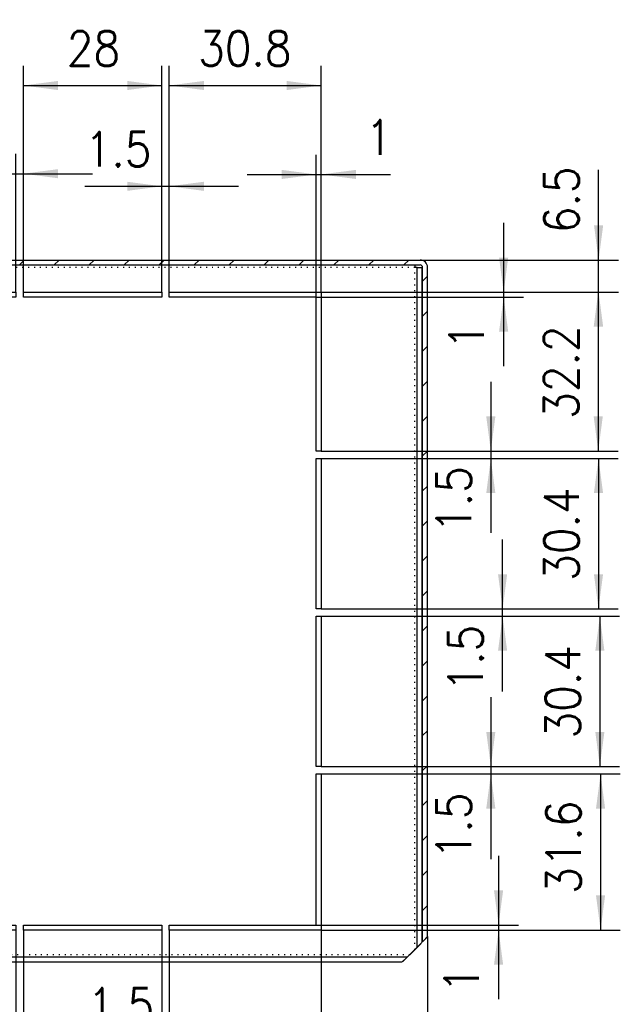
# Model space of a CAD drawing. Header units: inches. Extents: x -1375 to -186, y -85 to 756.
# Tile 12 of 20: x -572 to -511, y 14 to 114. Entities that reach past the tile are written whole.
import ezdxf

# ---------------------------------------------------------------- set-up
doc = ezdxf.new("R2010")
doc.units = ezdxf.units.IN
doc.linetypes.add('DOTTED', pattern=[1, 0, -1])
doc.layers.add('1', color=7, linetype='Continuous')
doc.styles.add('CONVERTER_11', font='txt.shx', dxfattribs={"width": 0.9})
doc.dimstyles.new('ME10_DIM_192', dxfattribs={"dimtxt": 7, "dimasz": 7, "dimexe": 4, "dimexo": 0, "dimgap": 4, "dimtad": 1, "dimdec": 1, "dimdsep": 46, "dimtxsty": 'CONVERTER_11', "dimsah": 1, "dimcen": 0.09, "dimclrd": 2, "dimclre": 2, "dimclrt": 7, "dimadec": 0, "dimazin": 0, "dimtfac": 1, "dimtdec": 4, "dimtix": 1, "dimtmove": 0, "dimatfit": 3, "dimfxl": 1, "dimtolj": 1, "dimtzin": 0, "dimarcsym": 0})
doc.dimstyles.new('ME10_DIM_193', dxfattribs={"dimtxt": 7, "dimasz": 7, "dimexe": 4, "dimexo": 0, "dimgap": 4, "dimtad": 1, "dimdec": 1, "dimdsep": 46, "dimtxsty": 'CONVERTER_11', "dimsah": 1, "dimcen": 0.09, "dimclrd": 2, "dimclre": 2, "dimclrt": 7, "dimadec": 0, "dimazin": 0, "dimtfac": 1, "dimtdec": 4, "dimtix": 1, "dimtmove": 0, "dimatfit": 3, "dimfxl": 1, "dimtolj": 1, "dimtzin": 0, "dimarcsym": 0})
doc.dimstyles.new('ME10_DIM_194', dxfattribs={"dimtxt": 7, "dimasz": 7, "dimexe": 4, "dimexo": 0, "dimgap": 4, "dimtad": 1, "dimdec": 1, "dimdsep": 46, "dimtxsty": 'CONVERTER_11', "dimsah": 1, "dimcen": 0.09, "dimclrd": 2, "dimclre": 2, "dimclrt": 7, "dimadec": 0, "dimazin": 0, "dimtfac": 1, "dimtdec": 4, "dimtix": 1, "dimtmove": 0, "dimatfit": 3, "dimfxl": 1, "dimtolj": 1, "dimtzin": 0, "dimarcsym": 0})
doc.dimstyles.new('ME10_DIM_195', dxfattribs={"dimtxt": 7, "dimasz": 7, "dimexe": 4, "dimexo": 0, "dimgap": 4, "dimtad": 1, "dimdec": 1, "dimdsep": 46, "dimtxsty": 'CONVERTER_11', "dimsah": 1, "dimcen": 0.09, "dimclrd": 2, "dimclre": 2, "dimclrt": 7, "dimadec": 0, "dimazin": 0, "dimtfac": 1, "dimtdec": 4, "dimtix": 1, "dimtmove": 0, "dimatfit": 3, "dimfxl": 1, "dimtolj": 1, "dimtzin": 0, "dimarcsym": 0})
doc.dimstyles.new('ME10_DIM_196', dxfattribs={"dimtxt": 7, "dimasz": 7, "dimexe": 4, "dimexo": 0, "dimgap": 4, "dimtad": 1, "dimdec": 1, "dimdsep": 46, "dimtxsty": 'CONVERTER_11', "dimsah": 1, "dimcen": 0.09, "dimclrd": 2, "dimclre": 2, "dimclrt": 7, "dimadec": 0, "dimazin": 0, "dimtfac": 1, "dimtdec": 4, "dimtix": 1, "dimtmove": 0, "dimatfit": 3, "dimfxl": 1, "dimtolj": 1, "dimtzin": 0, "dimarcsym": 0})
doc.dimstyles.new('ME10_DIM_197', dxfattribs={"dimtxt": 7, "dimasz": 7, "dimexe": 4, "dimexo": 0, "dimgap": 4, "dimtad": 1, "dimdec": 1, "dimdsep": 46, "dimtxsty": 'CONVERTER_11', "dimsah": 1, "dimcen": 0.09, "dimclrd": 2, "dimclre": 2, "dimclrt": 7, "dimadec": 0, "dimazin": 0, "dimtfac": 1, "dimtdec": 4, "dimtix": 1, "dimtmove": 0, "dimatfit": 3, "dimfxl": 1, "dimtolj": 1, "dimtzin": 0, "dimarcsym": 0})
doc.dimstyles.new('ME10_DIM_198', dxfattribs={"dimtxt": 7, "dimasz": 7, "dimexe": 4, "dimexo": 0, "dimgap": 4, "dimtad": 1, "dimdec": 1, "dimdsep": 46, "dimtxsty": 'CONVERTER_11', "dimsah": 1, "dimcen": 0.09, "dimclrd": 2, "dimclre": 2, "dimclrt": 7, "dimadec": 0, "dimazin": 0, "dimtfac": 1, "dimtdec": 4, "dimtix": 1, "dimtmove": 0, "dimatfit": 3, "dimfxl": 1, "dimtolj": 1, "dimtzin": 0, "dimarcsym": 0})
doc.dimstyles.new('ME10_DIM_202', dxfattribs={"dimtxt": 7, "dimasz": 7, "dimexe": 4, "dimexo": 0, "dimgap": 4, "dimtad": 1, "dimdec": 1, "dimdsep": 46, "dimtxsty": 'CONVERTER_11', "dimsah": 1, "dimcen": 0.09, "dimclrd": 2, "dimclre": 2, "dimclrt": 7, "dimadec": 0, "dimazin": 0, "dimtfac": 1, "dimtdec": 4, "dimtix": 1, "dimtmove": 0, "dimatfit": 3, "dimfxl": 1, "dimtolj": 1, "dimtzin": 0, "dimarcsym": 0})
doc.dimstyles.new('ME10_DIM_203', dxfattribs={"dimtxt": 7, "dimasz": 7, "dimexe": 4, "dimexo": 0, "dimgap": 4, "dimtad": 1, "dimdec": 1, "dimdsep": 46, "dimtxsty": 'CONVERTER_11', "dimsah": 1, "dimcen": 0.09, "dimclrd": 2, "dimclre": 2, "dimclrt": 7, "dimadec": 0, "dimazin": 0, "dimtfac": 1, "dimtdec": 4, "dimtix": 1, "dimtmove": 0, "dimatfit": 3, "dimfxl": 1, "dimtolj": 1, "dimtzin": 0, "dimarcsym": 0})
doc.dimstyles.new('ME10_DIM_204', dxfattribs={"dimtxt": 7, "dimasz": 7, "dimexe": 4, "dimexo": 0, "dimgap": 4, "dimtad": 1, "dimdec": 1, "dimdsep": 46, "dimtxsty": 'CONVERTER_11', "dimsah": 1, "dimcen": 0.09, "dimclrd": 2, "dimclre": 2, "dimclrt": 7, "dimadec": 0, "dimazin": 0, "dimtfac": 1, "dimtdec": 4, "dimtix": 1, "dimtmove": 0, "dimatfit": 3, "dimfxl": 1, "dimtolj": 1, "dimtzin": 0, "dimarcsym": 0})
doc.dimstyles.new('ME10_DIM_205', dxfattribs={"dimtxt": 7, "dimasz": 7, "dimexe": 4, "dimexo": 0, "dimgap": 4, "dimtad": 1, "dimdec": 1, "dimdsep": 46, "dimtxsty": 'CONVERTER_11', "dimsah": 1, "dimcen": 0.09, "dimclrd": 2, "dimclre": 2, "dimclrt": 7, "dimadec": 0, "dimazin": 0, "dimtfac": 1, "dimtdec": 4, "dimtix": 1, "dimtmove": 0, "dimatfit": 3, "dimfxl": 1, "dimtolj": 1, "dimtzin": 0, "dimarcsym": 0})
doc.dimstyles.new('ME10_DIM_206', dxfattribs={"dimtxt": 7, "dimasz": 7, "dimexe": 4, "dimexo": 0, "dimgap": 4, "dimtad": 1, "dimdec": 1, "dimdsep": 46, "dimtxsty": 'CONVERTER_11', "dimsah": 1, "dimcen": 0.09, "dimclrd": 2, "dimclre": 2, "dimclrt": 7, "dimadec": 0, "dimazin": 0, "dimtfac": 1, "dimtdec": 4, "dimtix": 1, "dimtmove": 0, "dimatfit": 3, "dimfxl": 1, "dimtolj": 1, "dimtzin": 0, "dimarcsym": 0})
doc.dimstyles.new('ME10_DIM_207', dxfattribs={"dimtxt": 7, "dimasz": 7, "dimexe": 4, "dimexo": 0, "dimgap": 4, "dimtad": 1, "dimdec": 1, "dimdsep": 46, "dimtxsty": 'CONVERTER_11', "dimsah": 1, "dimcen": 0.09, "dimclrd": 2, "dimclre": 2, "dimclrt": 7, "dimadec": 0, "dimazin": 0, "dimtfac": 1, "dimtdec": 4, "dimtix": 1, "dimtmove": 0, "dimatfit": 3, "dimfxl": 1, "dimtolj": 1, "dimtzin": 0, "dimarcsym": 0})
doc.dimstyles.new('ME10_DIM_208', dxfattribs={"dimtxt": 7, "dimasz": 7, "dimexe": 4, "dimexo": 0, "dimgap": 4, "dimtad": 1, "dimdec": 1, "dimdsep": 46, "dimtxsty": 'CONVERTER_11', "dimsah": 1, "dimcen": 0.09, "dimclrd": 2, "dimclre": 2, "dimclrt": 7, "dimadec": 0, "dimazin": 0, "dimtfac": 1, "dimtdec": 4, "dimtix": 1, "dimtmove": 0, "dimatfit": 3, "dimfxl": 1, "dimtolj": 1, "dimtzin": 0, "dimarcsym": 0})
doc.dimstyles.new('ME10_DIM_209', dxfattribs={"dimtxt": 7, "dimasz": 7, "dimexe": 4, "dimexo": 0, "dimgap": 4, "dimtad": 1, "dimdec": 1, "dimdsep": 46, "dimtxsty": 'CONVERTER_11', "dimsah": 1, "dimcen": 0.09, "dimclrd": 2, "dimclre": 2, "dimclrt": 7, "dimadec": 0, "dimazin": 0, "dimtfac": 1, "dimtdec": 4, "dimtix": 1, "dimtmove": 0, "dimatfit": 3, "dimfxl": 1, "dimtolj": 1, "dimtzin": 0, "dimarcsym": 0})
doc.dimstyles.new('ME10_DIM_210', dxfattribs={"dimtxt": 7, "dimasz": 7, "dimexe": 4, "dimexo": 0, "dimgap": 4, "dimtad": 1, "dimdec": 1, "dimdsep": 46, "dimtxsty": 'CONVERTER_11', "dimsah": 1, "dimcen": 0.09, "dimclrd": 2, "dimclre": 2, "dimclrt": 7, "dimadec": 0, "dimazin": 0, "dimtfac": 1, "dimtdec": 4, "dimtix": 1, "dimtmove": 0, "dimatfit": 3, "dimfxl": 1, "dimtolj": 1, "dimtzin": 0, "dimarcsym": 0})
doc.dimstyles.new('ME10_DIM_211', dxfattribs={"dimtxt": 7, "dimasz": 7, "dimexe": 4, "dimexo": 0, "dimgap": 4, "dimtad": 1, "dimdec": 1, "dimdsep": 46, "dimtxsty": 'CONVERTER_11', "dimsah": 1, "dimcen": 0.09, "dimclrd": 2, "dimclre": 2, "dimclrt": 7, "dimadec": 0, "dimazin": 0, "dimtfac": 1, "dimtdec": 4, "dimtix": 1, "dimtmove": 0, "dimatfit": 3, "dimfxl": 1, "dimtolj": 1, "dimtzin": 0, "dimarcsym": 0})
doc.dimstyles.new('ME10_DIM_212', dxfattribs={"dimtxt": 7, "dimasz": 7, "dimexe": 4, "dimexo": 0, "dimgap": 4, "dimtad": 1, "dimdec": 1, "dimdsep": 46, "dimtxsty": 'CONVERTER_11', "dimsah": 1, "dimcen": 0.09, "dimclrd": 2, "dimclre": 2, "dimclrt": 7, "dimadec": 0, "dimazin": 0, "dimtfac": 1, "dimtdec": 4, "dimtix": 1, "dimtmove": 0, "dimatfit": 3, "dimfxl": 1, "dimtolj": 1, "dimtzin": 0, "dimarcsym": 0})
doc.dimstyles.new('ME10_DIM_214', dxfattribs={"dimtxt": 7, "dimasz": 7, "dimexe": 4, "dimexo": 0, "dimgap": 4, "dimtad": 1, "dimdec": 1, "dimdsep": 46, "dimtxsty": 'CONVERTER_11', "dimsah": 1, "dimcen": 0.09, "dimclrd": 2, "dimclre": 2, "dimclrt": 7, "dimadec": 0, "dimazin": 0, "dimtfac": 1, "dimtdec": 4, "dimtix": 1, "dimtmove": 0, "dimatfit": 3, "dimfxl": 1, "dimtolj": 1, "dimtzin": 0, "dimarcsym": 0})
doc.dimstyles.new('ME10_DIM_215', dxfattribs={"dimtxt": 7, "dimasz": 7, "dimexe": 4, "dimexo": 0, "dimgap": 4, "dimtad": 1, "dimdec": 1, "dimdsep": 46, "dimtxsty": 'CONVERTER_11', "dimsah": 1, "dimcen": 0.09, "dimclrd": 2, "dimclre": 2, "dimclrt": 7, "dimadec": 0, "dimazin": 0, "dimtfac": 1, "dimtdec": 4, "dimtix": 1, "dimtmove": 0, "dimatfit": 3, "dimfxl": 1, "dimtolj": 1, "dimtzin": 0, "dimarcsym": 0})

# ---------------------------------------------------------------- blocks, each defined once
blk = doc.blocks.new('213223A-27A_cassaforma__13', base_point=(-1244.41, 36.87))
at = {"linetype": 'Continuous'}
h = blk.add_hatch(dxfattribs=at)
h.set_pattern_fill('_USER', color=253, scale=5, angle=45, pattern_type=0)
h.set_pattern_definition([(45, (0, 0), (-3.535534, 3.535534), [])])
edge = h.paths.add_edge_path()
edge.add_line((-1061.71, 177.51), (-1061.71, 42.16))
edge.add_arc((-1138.79, 114.19), 105.5, 316.5237, 316.9396, ccw=False)
edge.add_arc((-1138.79, 114.19), 105.5, 316.1499, 316.5237, ccw=False)
edge.add_line((-1062.71, 41.11), (-1062.71, 177.51))
edge.add_arc((-1063.21, 177.51), 0.5, 0, 90)
edge.add_line((-1063.21, 178.01), (-1064.31, 178.01))
edge.add_line((-1064.31, 178.01), (-1222.8, 178.01))
edge.add_arc((-1138.79, 114.19), 105.5, 142.0943, 142.7795, ccw=False)
edge.add_line((-1222.03, 179.01), (-1063.21, 179.01))
edge.add_arc((-1063.21, 177.51), 1.5, 0, 90, ccw=False)
at = {"color": 3, "linetype": 'DOTTED'}
for p, q in [((-1064.31, 177.51), (-1223.18, 177.51)), ((-1064.31, 39.48), (-1064.31, 177.51)), ((-1065.31, 38.49), (-1212.27, 38.49))]:
    blk.add_line(p, q, dxfattribs=at)
at = {"color": 7, "linetype": 'Continuous'}
for p, q in [((-1222.8, 178.01), (-1064.31, 178.01)), ((-1222.03, 179.01), (-1063.21, 179.01)), ((-1064.31, 178.01), (-1063.21, 178.01)), ((-1064.31, 178.01), (-1064.31, 177.51)), ((-1063.81, 177.51), (-1064.31, 177.51)), ((-1063.81, 39.98), (-1063.81, 177.51)), ((-1063.81, 177.51), (-1062.81, 177.51)), ((-1062.81, 41), (-1062.81, 177.51)), ((-1062.71, 41.11), (-1062.71, 177.51)), ((-1061.71, 42.16), (-1061.71, 177.51)), ((-1204.21, 172.51), (-1174.46, 172.51)), ((-1204.21, 140.36), (-1204.21, 172.51)), ((-1174.46, 171.51), (-1203.21, 171.51)), ((-1203.21, 171.51), (-1203.21, 140.36)), ((-1174.46, 172.51), (-1174.46, 171.51)), ((-1172.96, 171.51), (-1172.96, 172.51)), ((-1172.96, 172.51), (-1144.96, 172.51)), ((-1144.96, 171.51), (-1172.96, 171.51)), ((-1144.96, 172.51), (-1144.96, 171.51)), ((-1143.46, 171.51), (-1143.46, 172.51)), ((-1143.46, 172.51), (-1115.46, 172.51)), ((-1115.46, 171.51), (-1143.46, 171.51)), ((-1115.46, 172.51), (-1115.46, 171.51)), ((-1113.96, 172.51), (-1083.21, 172.51)), ((-1113.96, 171.51), (-1113.96, 172.51)), ((-1084.21, 171.51), (-1113.96, 171.51)), ((-1084.21, 140.36), (-1084.21, 171.51)), ((-1083.21, 172.51), (-1083.21, 140.36)), ((-1203.21, 140.36), (-1204.21, 140.36)), ((-1083.21, 140.36), (-1084.21, 140.36)), ((-1204.21, 138.86), (-1203.21, 138.86)), ((-1204.21, 108.46), (-1204.21, 138.86)), ((-1203.21, 138.86), (-1203.21, 108.46)), ((-1084.21, 138.86), (-1083.21, 138.86)), ((-1084.21, 108.46), (-1084.21, 138.86)), ((-1083.21, 138.86), (-1083.21, 108.46)), ((-1203.21, 108.46), (-1204.21, 108.46)), ((-1083.21, 108.46), (-1084.21, 108.46)), ((-1204.21, 76.56), (-1204.21, 106.96)), ((-1204.21, 106.96), (-1203.21, 106.96)), ((-1203.21, 106.96), (-1203.21, 76.56)), ((-1084.21, 76.56), (-1084.21, 106.96)), ((-1084.21, 106.96), (-1083.21, 106.96)), ((-1083.21, 106.96), (-1083.21, 76.56)), ((-1203.21, 76.56), (-1204.21, 76.56)), ((-1083.21, 76.56), (-1084.21, 76.56)), ((-1204.21, 43.49), (-1204.21, 75.06)), ((-1204.21, 75.06), (-1203.21, 75.06)), ((-1203.21, 75.06), (-1203.21, 44.49)), ((-1084.21, 44.49), (-1084.21, 75.06)), ((-1084.21, 75.06), (-1083.21, 75.06)), ((-1083.21, 75.06), (-1083.21, 43.49)), ((-1203.21, 44.49), (-1174.46, 44.49)), ((-1174.46, 44.49), (-1174.46, 43.49)), ((-1172.96, 43.49), (-1172.96, 44.49)), ((-1172.96, 44.49), (-1144.96, 44.49)), ((-1144.96, 44.49), (-1144.96, 43.49)), ((-1143.46, 43.49), (-1143.46, 44.49)), ((-1143.46, 44.49), (-1115.46, 44.49)), ((-1115.46, 44.49), (-1115.46, 43.49)), ((-1113.96, 43.49), (-1113.96, 44.49)), ((-1113.96, 44.49), (-1084.21, 44.49)), ((-1174.46, 43.49), (-1204.21, 43.49)), ((-1144.96, 43.49), (-1172.96, 43.49)), ((-1115.46, 43.49), (-1143.46, 43.49)), ((-1083.21, 43.49), (-1113.96, 43.49)), ((-1065.83, 37.99), (-1211.75, 37.99)), ((-1066.89, 36.99), (-1210.69, 36.99))]:
    blk.add_line(p, q, dxfattribs=at)
at = {"color": 12, "linetype": 'Continuous', "const_width": 0.25}
for points in [[(-1223.18, 177.51, 0.377533), (-1212.27, 38.49, 0.377533)], [(-1222.8, 178.01, 0.001485), (-1223.18, 177.51, 0.001485)], [(-1222.03, 179.01, 0.00299), (-1222.8, 178.01, 0.00299)], [(-1062.24, 41.61, 0.001815), (-1061.71, 42.16, 0.001815)], [(-1064.31, 39.48, 0.001679), (-1063.81, 39.98, 0.001679)], [(-1063.81, 39.98, 0.003392), (-1062.81, 41, 0.003392)], [(-1062.71, 41.11, 0.001631), (-1062.24, 41.61, 0.001631)], [(-1212.27, 38.49, 0.001707), (-1211.75, 37.99, 0.001707)], [(-1211.75, 37.99, 0.003452), (-1210.69, 36.99, 0.003452)], [(-1066.89, 36.99, 0.003452), (-1065.83, 37.99, 0.003452)], [(-1065.83, 37.99, 0.001707), (-1065.31, 38.49, 0.001707)], [(-1065.31, 38.49, 0.003324), (-1064.31, 39.48, 0.003324)]]:
    blk.add_lwpolyline(points, format="xyb", dxfattribs=at)
at = {"color": 7, "linetype": 'Continuous'}
for radius in [1.5, 0.5]:
    blk.add_arc((-1063.21, 177.51), radius, 0, 90, dxfattribs=at)
blk = doc.blocks.new('*D219')
at = {"layer": '1', "color": 2, "linetype": 'Continuous'}
for p, q in [((-1046.31, 186.51), (-1046.31, 172.51)), ((-1084.21, 171.51), (-1042.31, 171.51)), ((-1083.21, 172.51), (-1042.31, 172.51)), ((-1046.31, 172.51), (-1046.31, 171.51)), ((-1046.31, 171.51), (-1046.31, 157.51))]:
    blk.add_line(p, q, dxfattribs=at)
at = {"layer": '1', "color": 2}
for points in [[(-1047.24, 179.51), (-1045.39, 179.51), (-1046.31, 172.51)], [(-1045.39, 164.51), (-1047.24, 164.51), (-1046.31, 171.51)]]:
    blk.add_solid(points, dxfattribs=at)
at = {"layer": '1', "color": 7, "insert": (-1050.31, 160.93), "char_height": 7, "attachment_point": 7, "rotation": 90, "line_spacing_factor": 0.60024, "style": 'CONVERTER_11'}
blk.add_mtext('1', dxfattribs=at)
blk = doc.blocks.new('*D220')
at = {"layer": '1', "color": 2, "linetype": 'Continuous'}
for p, q in [((-1048.91, 154.36), (-1048.91, 140.36)), ((-1083.21, 140.36), (-1044.91, 140.36)), ((-1048.91, 140.36), (-1048.91, 138.86)), ((-1083.21, 138.86), (-1044.91, 138.86)), ((-1048.91, 138.86), (-1048.91, 123.8))]:
    blk.add_line(p, q, dxfattribs=at)
at = {"layer": '1', "color": 2}
for points in [[(-1049.83, 147.36), (-1047.99, 147.36), (-1048.91, 140.36)], [(-1047.99, 131.86), (-1049.83, 131.86), (-1048.91, 138.86)]]:
    blk.add_solid(points, dxfattribs=at)
at = {"layer": '1', "color": 7, "insert": (-1052.91, 123.8), "char_height": 7, "attachment_point": 7, "rotation": 90, "line_spacing_factor": 0.60024, "style": 'CONVERTER_11'}
blk.add_mtext('1.5', dxfattribs=at)
blk = doc.blocks.new('*D221')
at = {"layer": '1', "color": 2, "linetype": 'Continuous'}
for p, q in [((-1046.52, 108.46), (-1046.52, 122.46)), ((-1083.21, 108.46), (-1042.52, 108.46)), ((-1046.52, 106.96), (-1046.52, 108.46)), ((-1083.21, 106.96), (-1042.52, 106.96)), ((-1046.52, 91.75), (-1046.52, 106.96))]:
    blk.add_line(p, q, dxfattribs=at)
at = {"layer": '1', "color": 2}
for points in [[(-1047.45, 115.46), (-1045.6, 115.46), (-1046.52, 108.46)], [(-1045.6, 99.96), (-1047.45, 99.96), (-1046.52, 106.96)]]:
    blk.add_solid(points, dxfattribs=at)
at = {"layer": '1', "color": 7, "insert": (-1050.52, 91.75), "char_height": 7, "attachment_point": 7, "rotation": 90, "line_spacing_factor": 0.60024, "style": 'CONVERTER_11'}
blk.add_mtext('1.5', dxfattribs=at)
blk = doc.blocks.new('*D222')
at = {"layer": '1', "color": 2, "linetype": 'Continuous'}
for p, q in [((-1048.91, 90.56), (-1048.91, 76.56)), ((-1083.21, 76.56), (-1044.91, 76.56)), ((-1048.91, 76.56), (-1048.91, 75.06)), ((-1083.21, 75.06), (-1044.91, 75.06)), ((-1048.91, 75.06), (-1048.91, 57.8))]:
    blk.add_line(p, q, dxfattribs=at)
at = {"layer": '1', "color": 2}
for points in [[(-1049.83, 83.56), (-1047.99, 83.56), (-1048.91, 76.56)], [(-1047.99, 68.06), (-1049.83, 68.06), (-1048.91, 75.06)]]:
    blk.add_solid(points, dxfattribs=at)
at = {"layer": '1', "color": 7, "insert": (-1052.91, 57.8), "char_height": 7, "attachment_point": 7, "rotation": 90, "line_spacing_factor": 0.60024, "style": 'CONVERTER_11'}
blk.add_mtext('1.5', dxfattribs=at)
blk = doc.blocks.new('*D223')
at = {"layer": '1', "color": 2, "linetype": 'Continuous'}
for p, q in [((-1047.34, 58.49), (-1047.34, 44.49)), ((-1084.21, 44.49), (-1043.34, 44.49)), ((-1047.34, 44.49), (-1047.34, 43.49)), ((-1083.21, 43.49), (-1043.34, 43.49)), ((-1047.34, 43.49), (-1047.34, 29.49))]:
    blk.add_line(p, q, dxfattribs=at)
at = {"layer": '1', "color": 2}
for points in [[(-1048.26, 51.49), (-1046.42, 51.49), (-1047.34, 44.49)], [(-1046.42, 36.49), (-1048.26, 36.49), (-1047.34, 43.49)]]:
    blk.add_solid(points, dxfattribs=at)
at = {"layer": '1', "color": 7, "insert": (-1051.34, 30.76), "char_height": 7, "attachment_point": 7, "rotation": 90, "line_spacing_factor": 0.60024, "style": 'CONVERTER_11'}
blk.add_mtext('1', dxfattribs=at)
blk = doc.blocks.new('*D224')
at = {"layer": '1', "color": 2, "linetype": 'Continuous'}
for p, q in [((-1115.46, 43.49), (-1115.46, 16.73)), ((-1113.96, 43.49), (-1113.96, 16.73)), ((-1130.53, 20.73), (-1115.46, 20.73)), ((-1115.46, 20.73), (-1113.96, 20.73)), ((-1113.96, 20.73), (-1099.96, 20.73))]:
    blk.add_line(p, q, dxfattribs=at)
at = {"layer": '1', "color": 2}
for points in [[(-1122.46, 19.81), (-1122.46, 21.65), (-1115.46, 20.73)], [(-1106.96, 21.65), (-1106.96, 19.81), (-1113.96, 20.73)]]:
    blk.add_solid(points, dxfattribs=at)
at = {"layer": '1', "color": 7, "insert": (-1130.53, 24.73), "char_height": 7, "attachment_point": 7, "rotation": 0.0001, "line_spacing_factor": 0.60024, "style": 'CONVERTER_11'}
blk.add_mtext('1.5', dxfattribs=at)
blk = doc.blocks.new('*D225')
at = {"layer": '1', "color": 2, "linetype": 'Continuous'}
for p, q in [((-1144.96, 43.49), (-1144.96, 19.84)), ((-1143.46, 43.49), (-1143.46, 19.84)), ((-1162.84, 23.84), (-1144.96, 23.84)), ((-1144.96, 23.84), (-1143.46, 23.84)), ((-1143.46, 23.84), (-1129.46, 23.84))]:
    blk.add_line(p, q, dxfattribs=at)
at = {"layer": '1', "color": 2}
for points in [[(-1151.96, 22.92), (-1151.96, 24.76), (-1144.96, 23.84)], [(-1136.46, 24.76), (-1136.46, 22.92), (-1143.46, 23.84)]]:
    blk.add_solid(points, dxfattribs=at)
at = {"layer": '1', "color": 7, "insert": (-1162.84, 27.84), "char_height": 7, "attachment_point": 7, "rotation": 0.0001, "line_spacing_factor": 0.60024, "style": 'CONVERTER_11'}
blk.add_mtext('1.5', dxfattribs=at)
blk = doc.blocks.new('*D229')
at = {"layer": '1', "color": 2, "linetype": 'Continuous'}
for p, q in [((-1143.46, 43.49), (-1143.46, -0.61)), ((-1115.46, 43.49), (-1115.46, -0.61)), ((-1115.46, 3.39), (-1143.46, 3.39))]:
    blk.add_line(p, q, dxfattribs=at)
at = {"layer": '1', "color": 2}
for points in [[(-1136.46, 4.31), (-1136.46, 2.47), (-1143.46, 3.39)], [(-1122.46, 2.47), (-1122.46, 4.31), (-1115.46, 3.39)]]:
    blk.add_solid(points, dxfattribs=at)
at = {"layer": '1', "color": 7, "insert": (-1134.71, 7.39), "char_height": 7, "attachment_point": 7, "rotation": 0.0001, "line_spacing_factor": 0.60024, "style": 'CONVERTER_11'}
blk.add_mtext('28', dxfattribs=at)
blk = doc.blocks.new('*D230')
at = {"layer": '1', "color": 2, "linetype": 'Continuous'}
for p, q in [((-1027.1, 179.01), (-1027.1, 197.23)), ((-1063.21, 179.01), (-1023.1, 179.01)), ((-1027.1, 172.51), (-1027.1, 179.01)), ((-1083.21, 172.51), (-1023.1, 172.51)), ((-1027.1, 158.51), (-1027.1, 172.51))]:
    blk.add_line(p, q, dxfattribs=at)
at = {"layer": '1', "color": 2}
for points in [[(-1028.03, 186.01), (-1026.18, 186.01), (-1027.1, 179.01)], [(-1026.18, 165.51), (-1028.03, 165.51), (-1027.1, 172.51)]]:
    blk.add_solid(points, dxfattribs=at)
at = {"layer": '1', "color": 7, "insert": (-1031.1, 184.46), "char_height": 7, "attachment_point": 7, "rotation": 90, "line_spacing_factor": 0.60024, "style": 'CONVERTER_11'}
blk.add_mtext('6.5', dxfattribs=at)
blk = doc.blocks.new('*D231')
at = {"layer": '1', "color": 2, "linetype": 'Continuous'}
for p, q in [((-1083.21, 43.49), (-1083.21, -0.33)), ((-1061.71, 42.16), (-1061.71, -0.33)), ((-1083.21, 3.67), (-1061.71, 3.67))]:
    blk.add_line(p, q, dxfattribs=at)
at = {"layer": '1', "color": 2}
for points in [[(-1076.21, 4.59), (-1076.21, 2.75), (-1083.21, 3.67)], [(-1068.71, 2.75), (-1068.71, 4.59), (-1061.71, 3.67)]]:
    blk.add_solid(points, dxfattribs=at)
at = {"layer": '1', "color": 7, "insert": (-1080.95, 7.67), "char_height": 7, "attachment_point": 7, "rotation": 0.0001, "line_spacing_factor": 0.60024, "style": 'CONVERTER_11'}
blk.add_mtext('21.5', dxfattribs=at)
blk = doc.blocks.new('*D232')
at = {"layer": '1', "color": 2, "linetype": 'Continuous'}
for p, q in [((-1113.96, 43.49), (-1113.96, -0.61)), ((-1083.21, 43.49), (-1083.21, -0.61)), ((-1083.21, 3.39), (-1113.96, 3.39))]:
    blk.add_line(p, q, dxfattribs=at)
at = {"layer": '1', "color": 2}
for points in [[(-1106.96, 4.31), (-1106.96, 2.47), (-1113.96, 3.39)], [(-1090.21, 2.47), (-1090.21, 4.31), (-1083.21, 3.39)]]:
    blk.add_solid(points, dxfattribs=at)
at = {"layer": '1', "color": 7, "insert": (-1108.13, 7.39), "char_height": 7, "attachment_point": 7, "rotation": 0.0001, "line_spacing_factor": 0.60024, "style": 'CONVERTER_11'}
blk.add_mtext('30.8', dxfattribs=at)
blk = doc.blocks.new('*D233')
at = {"layer": '1', "color": 2, "linetype": 'Continuous'}
for p, q in [((-1083.21, 75.06), (-1022.71, 75.06)), ((-1026.71, 75.06), (-1026.71, 43.49)), ((-1083.21, 43.49), (-1022.71, 43.49))]:
    blk.add_line(p, q, dxfattribs=at)
at = {"layer": '1', "color": 2}
for points in [[(-1025.79, 68.06), (-1027.63, 68.06), (-1026.71, 75.06)], [(-1027.63, 50.49), (-1025.79, 50.49), (-1026.71, 43.49)]]:
    blk.add_solid(points, dxfattribs=at)
at = {"layer": '1', "color": 7, "insert": (-1030.71, 50.79), "char_height": 7, "attachment_point": 7, "rotation": 90, "line_spacing_factor": 0.60024, "style": 'CONVERTER_11'}
blk.add_mtext('31.6', dxfattribs=at)
blk = doc.blocks.new('*D234')
at = {"layer": '1', "color": 2, "linetype": 'Continuous'}
for p, q in [((-1083.21, 106.96), (-1022.85, 106.96)), ((-1026.85, 106.96), (-1026.85, 76.56)), ((-1083.21, 76.56), (-1022.85, 76.56))]:
    blk.add_line(p, q, dxfattribs=at)
at = {"layer": '1', "color": 2}
for points in [[(-1025.93, 99.96), (-1027.77, 99.96), (-1026.85, 106.96)], [(-1027.77, 83.56), (-1025.93, 83.56), (-1026.85, 76.56)]]:
    blk.add_solid(points, dxfattribs=at)
at = {"layer": '1', "color": 7, "insert": (-1030.85, 82.22), "char_height": 7, "attachment_point": 7, "rotation": 90, "line_spacing_factor": 0.60024, "style": 'CONVERTER_11'}
blk.add_mtext('30.4', dxfattribs=at)
blk = doc.blocks.new('*D235')
at = {"layer": '1', "color": 2, "linetype": 'Continuous'}
for p, q in [((-1083.21, 138.86), (-1023.13, 138.86)), ((-1027.13, 138.86), (-1027.13, 108.46)), ((-1083.21, 108.46), (-1023.13, 108.46))]:
    blk.add_line(p, q, dxfattribs=at)
at = {"layer": '1', "color": 2}
for points in [[(-1026.2, 131.86), (-1028.05, 131.86), (-1027.13, 138.86)], [(-1028.05, 115.46), (-1026.2, 115.46), (-1027.13, 108.46)]]:
    blk.add_solid(points, dxfattribs=at)
at = {"layer": '1', "color": 7, "insert": (-1031.13, 114.12), "char_height": 7, "attachment_point": 7, "rotation": 90, "line_spacing_factor": 0.60024, "style": 'CONVERTER_11'}
blk.add_mtext('30.4', dxfattribs=at)
blk = doc.blocks.new('*D236')
at = {"layer": '1', "color": 2, "linetype": 'Continuous'}
for p, q in [((-1083.21, 172.51), (-1023.18, 172.51)), ((-1027.18, 172.51), (-1027.18, 140.36)), ((-1083.21, 140.36), (-1023.18, 140.36))]:
    blk.add_line(p, q, dxfattribs=at)
at = {"layer": '1', "color": 2}
for points in [[(-1026.26, 165.51), (-1028.1, 165.51), (-1027.18, 172.51)], [(-1028.1, 147.36), (-1026.26, 147.36), (-1027.18, 140.36)]]:
    blk.add_solid(points, dxfattribs=at)
at = {"layer": '1', "color": 7, "insert": (-1031.18, 146.89), "char_height": 7, "attachment_point": 7, "rotation": 90, "line_spacing_factor": 0.60024, "style": 'CONVERTER_11'}
blk.add_mtext('32.2', dxfattribs=at)
blk = doc.blocks.new('*D237')
at = {"layer": '1', "color": 2, "linetype": 'Continuous'}
for p, q in [((-1084.21, 171.51), (-1084.21, 200.32)), ((-1083.21, 172.51), (-1083.21, 200.32)), ((-1098.21, 196.32), (-1084.21, 196.32)), ((-1084.21, 196.32), (-1083.21, 196.32)), ((-1083.21, 196.32), (-1069.21, 196.32))]:
    blk.add_line(p, q, dxfattribs=at)
at = {"layer": '1', "color": 2}
for points in [[(-1091.21, 195.4), (-1091.21, 197.24), (-1084.21, 196.32)], [(-1076.21, 197.24), (-1076.21, 195.4), (-1083.21, 196.32)]]:
    blk.add_solid(points, dxfattribs=at)
at = {"layer": '1', "color": 7, "insert": (-1074.29, 200.32), "char_height": 7, "attachment_point": 7, "rotation": 0.0001, "line_spacing_factor": 0.60024, "style": 'CONVERTER_11'}
blk.add_mtext('1', dxfattribs=at)
blk = doc.blocks.new('*D238')
at = {"layer": '1', "color": 2, "linetype": 'Continuous'}
for p, q in [((-1115.46, 172.51), (-1115.46, 197.92)), ((-1113.96, 172.51), (-1113.96, 197.92)), ((-1131.06, 193.92), (-1115.46, 193.92)), ((-1115.46, 193.92), (-1113.96, 193.92)), ((-1113.96, 193.92), (-1099.96, 193.92))]:
    blk.add_line(p, q, dxfattribs=at)
at = {"layer": '1', "color": 2}
for points in [[(-1122.46, 193), (-1122.46, 194.84), (-1115.46, 193.92)], [(-1106.96, 194.84), (-1106.96, 193), (-1113.96, 193.92)]]:
    blk.add_solid(points, dxfattribs=at)
at = {"layer": '1', "color": 7, "insert": (-1131.06, 197.92), "char_height": 7, "attachment_point": 7, "rotation": 0.0001, "line_spacing_factor": 0.60024, "style": 'CONVERTER_11'}
blk.add_mtext('1.5', dxfattribs=at)
blk = doc.blocks.new('*D239')
at = {"layer": '1', "color": 2, "linetype": 'Continuous'}
for p, q in [((-1144.96, 172.51), (-1144.96, 200.47)), ((-1143.46, 172.51), (-1143.46, 200.47)), ((-1163.35, 196.47), (-1144.96, 196.47)), ((-1144.96, 196.47), (-1143.46, 196.47)), ((-1143.46, 196.47), (-1129.46, 196.47))]:
    blk.add_line(p, q, dxfattribs=at)
at = {"layer": '1', "color": 2}
for points in [[(-1151.96, 195.55), (-1151.96, 197.39), (-1144.96, 196.47)], [(-1136.46, 197.39), (-1136.46, 195.55), (-1143.46, 196.47)]]:
    blk.add_solid(points, dxfattribs=at)
at = {"layer": '1', "color": 7, "insert": (-1163.35, 200.47), "char_height": 7, "attachment_point": 7, "rotation": 0.0001, "line_spacing_factor": 0.60024, "style": 'CONVERTER_11'}
blk.add_mtext('1.5', dxfattribs=at)
blk = doc.blocks.new('*D241')
at = {"layer": '1', "color": 2, "linetype": 'Continuous'}
for p, q in [((-1113.96, 172.51), (-1113.96, 218.31)), ((-1083.21, 172.51), (-1083.21, 218.31)), ((-1113.96, 214.31), (-1083.21, 214.31))]:
    blk.add_line(p, q, dxfattribs=at)
at = {"layer": '1', "color": 2}
for points in [[(-1106.96, 215.23), (-1106.96, 213.39), (-1113.96, 214.31)], [(-1090.21, 213.39), (-1090.21, 215.23), (-1083.21, 214.31)]]:
    blk.add_solid(points, dxfattribs=at)
at = {"layer": '1', "color": 7, "insert": (-1108.13, 218.31), "char_height": 7, "attachment_point": 7, "rotation": 0.0001, "line_spacing_factor": 0.60024, "style": 'CONVERTER_11'}
blk.add_mtext('30.8', dxfattribs=at)
blk = doc.blocks.new('*D242')
at = {"layer": '1', "color": 2, "linetype": 'Continuous'}
for p, q in [((-1143.46, 172.51), (-1143.46, 218.31)), ((-1115.46, 172.51), (-1115.46, 218.31)), ((-1143.46, 214.31), (-1115.46, 214.31))]:
    blk.add_line(p, q, dxfattribs=at)
at = {"layer": '1', "color": 2}
for points in [[(-1136.46, 215.23), (-1136.46, 213.39), (-1143.46, 214.31)], [(-1122.46, 213.39), (-1122.46, 215.23), (-1115.46, 214.31)]]:
    blk.add_solid(points, dxfattribs=at)
at = {"layer": '1', "color": 7, "insert": (-1134.71, 218.31), "char_height": 7, "attachment_point": 7, "rotation": 0.0001, "line_spacing_factor": 0.60024, "style": 'CONVERTER_11'}
blk.add_mtext('28', dxfattribs=at)
blk = doc.blocks.new('Dettaglio3__14', base_point=(-1148.5, 108))
blk.add_blockref('213223A-27A_cassaforma__13', (-1244.41, 36.87))
at = {"layer": '1'}
for p1, p2, distance, dimstyle, picture, middle, turn in [((-1115.46, 172.51), (-1143.46, 172.51), -41.81, 'ME10_DIM_215', '*D242', (-1129.46, 221.81), 0.0001), ((-1083.21312232, 172.50521924), (-1113.96312232, 172.50521924), -41.80517169, 'ME10_DIM_214', '*D241', (-1098.58812232, 221.81039093), 0.00013889), ((-1143.46, 172.51), (-1144.96, 172.51), -23.96, 'ME10_DIM_212', '*D239', (-1158.02, 203.97), 0.0001), ((-1113.96, 172.51), (-1115.46, 172.51), -21.41, 'ME10_DIM_211', '*D238', (-1125.72, 201.42), 0.0001), ((-1083.21312232, 140.35521924), (-1083.21312232, 172.50521924), -56.03654949, 'ME10_DIM_209', '*D236', (-1034.67657283, 156.43021924), 90), ((-1083.21, 138.86), (-1083.21, 140.36), -34.3, 'ME10_DIM_193', '*D220', (-1056.41, 129.14), 90), ((-1083.21, 108.46), (-1083.21, 138.86), -56.09, 'ME10_DIM_208', '*D235', (-1034.63, 123.66), 90), ((-1083.21, 108.46), (-1083.21, 106.96), 36.69, 'ME10_DIM_194', '*D221', (-1054.02, 97.09), 90), ((-1083.21, 76.56), (-1083.21, 106.96), -56.36, 'ME10_DIM_207', '*D234', (-1034.35, 91.76), 90), ((-1083.21, 75.06), (-1083.21, 76.56), -34.3, 'ME10_DIM_195', '*D222', (-1056.41, 63.14), 90), ((-1083.21, 43.49), (-1083.21, 75.06), -56.5, 'ME10_DIM_206', '*D233', (-1034.21, 59.28), 90), ((-1143.46, 43.49), (-1144.96, 43.49), 19.66, 'ME10_DIM_198', '*D225', (-1157.5, 31.34), 0.0001), ((-1143.46, 43.49), (-1115.46, 43.49), -40.1, 'ME10_DIM_202', '*D229', (-1129.46, 10.89), 0.0001), ((-1113.96, 43.49), (-1115.46, 43.49), 22.76, 'ME10_DIM_197', '*D224', (-1125.19, 28.23), 0.0001), ((-1113.96312232, 43.49478216), (-1083.21312232, 43.49478216), -40.10265697, 'ME10_DIM_205', '*D232', (-1098.58812232, 10.89212519), 0.00013889)]:
    dim = blk.add_aligned_dim(p1=p1, p2=p2, distance=distance, dimstyle=dimstyle, dxfattribs=at)
    dim.commit()
    dim.dimension.update_dxf_attribs({"geometry": picture, "text_midpoint": middle, "text_rotation": turn})
for base, p1, p2, dimstyle, picture, middle in [((-1084.21, 196.32), (-1083.21, 172.51), (-1084.21, 171.51), 'ME10_DIM_210', '*D237', (-1073.24, 203.82)), ((-1083.21, 3.67), (-1061.71, 42.16), (-1083.21, 43.49), 'ME10_DIM_204', '*D231', (-1072.46, 11.17))]:
    dim = blk.add_linear_dim(base=base, p1=p1, p2=p2, dimstyle=dimstyle, dxfattribs=at)
    dim.commit()
    dim.dimension.update_dxf_attribs({"geometry": picture, "text_midpoint": middle, "text_rotation": 0.0001})
for base, p1, p2, dimstyle, picture, middle in [((-1027.1, 172.51), (-1063.21, 179.01), (-1083.21, 172.51), 'ME10_DIM_203', '*D230', (-1034.6, 190.84)), ((-1046.31, 172.51), (-1084.21, 171.51), (-1083.21, 172.51), 'ME10_DIM_192', '*D219', (-1053.81, 161.98)), ((-1047.34, 44.49), (-1083.21, 43.49), (-1084.21, 44.49), 'ME10_DIM_196', '*D223', (-1054.84, 31.81))]:
    dim = blk.add_linear_dim(base=base, p1=p1, p2=p2, angle=90, dimstyle=dimstyle, dxfattribs=at)
    dim.commit()
    dim.dimension.update_dxf_attribs({"geometry": picture, "text_midpoint": middle, "text_rotation": 90})

msp = doc.modelspace()

# ---------------------------------------------------------------- block references
at = {"xscale": 0.5, "yscale": 0.5, "zscale": 0.5}
msp.add_blockref('Dettaglio3__14', (-574.25, 54), dxfattribs=at)

doc.saveas('drawing.dxf')
